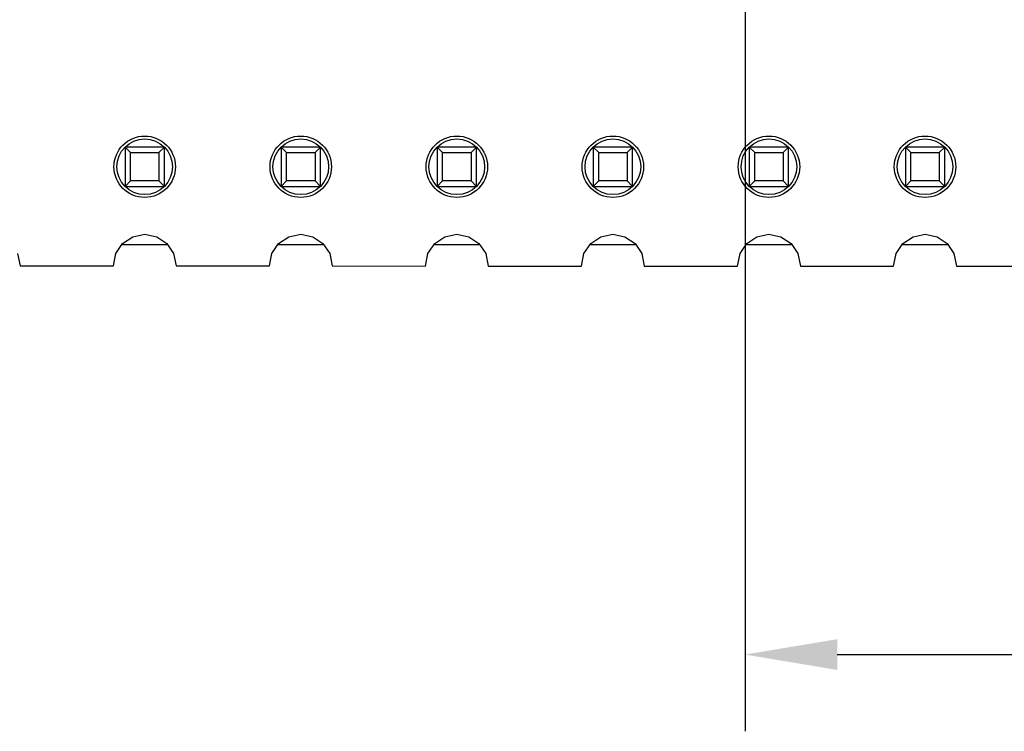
# Model space of a CAD drawing. Header units: millimetres. Extents: x 563 to 681, y 173 to 284.
# Tile 146 of 167: x 648 to 664, y 237 to 248. Entities that reach past the tile are written whole.
import ezdxf

# ---------------------------------------------------------------- set-up
doc = ezdxf.new("R2010")
doc.units = ezdxf.units.MM
doc.header["$LTSCALE"] = 30.734
doc.header["$PDMODE"] = 3
doc.header["$PDSIZE"] = 0.3125
doc.layers.get('0').update_dxf_attribs({"linetype": 'CONTINUOUS'})
doc.layers.get('Defpoints').update_dxf_attribs({"linetype": 'CONTINUOUS'})
doc.layers.add('dim', color=6, linetype='CONTINUOUS', lineweight=9)
doc.styles.add('Verdana', font='verdana.ttf', dxfattribs={"height": 2.5})
doc.dimstyles.new('aaaaaaaa 3.0', dxfattribs={"dimtxt": 2.5, "dimasz": 1.5, "dimexe": 1.25, "dimexo": 0.625, "dimtad": 1, "dimdec": 1, "dimzin": 9, "dimdsep": 46, "dimtxsty": 'Verdana', "dimcen": 0, "dimazin": 0, "dimtfac": 1, "dimtofl": 0, "dimtmove": 0, "dimatfit": 3, "dimfxl": 1, "dimlwd": 25, "dimlwe": 25, "dimarcsym": 0})

# ---------------------------------------------------------------- blocks, each defined once
blk = doc.blocks.new('*D27')
at = {"layer": 'Defpoints', "color": 0}
for p in [(660.256, 251.473), (681.455, 245.334), (681.455, 238.003)]:
    blk.add_point(p, dxfattribs=at)
at = {"layer": 'dim', "color": 0, "lineweight": 25}
for p, q in [((660.256, 250.848), (660.256, 236.753)), ((681.455, 244.709), (681.455, 236.753)), ((661.756, 238.003), (679.955, 238.003))]:
    blk.add_line(p, q, dxfattribs=at)
at = {"layer": 'dim', "color": 0}
for points in [[(661.756, 238.253), (661.756, 237.753), (660.256, 238.003)], [(679.955, 237.753), (679.955, 238.253), (681.455, 238.003)]]:
    blk.add_solid(points, dxfattribs=at)
at = {"layer": 'dim', "color": 0, "insert": (670.856, 239.904), "char_height": 2.5, "attachment_point": 5, "style": 'Verdana'}
blk.add_mtext('21.2', dxfattribs=at)

msp = doc.modelspace()

# ---------------------------------------------------------------- linework, layer by layer
at = {"linetype": 'Continuous'}
for p, q in [((650.805, 246.264), (650.165, 246.264)), ((650.254, 246.176), (650.165, 246.264)), ((650.165, 246.264), (650.165, 245.624)), ((650.254, 246.176), (650.717, 246.176)), ((650.254, 245.712), (650.254, 246.176)), ((650.805, 246.264), (650.717, 246.176)), ((650.717, 246.176), (650.717, 245.712)), ((650.805, 245.624), (650.805, 246.264)), ((653.345, 246.264), (652.705, 246.264)), ((652.794, 246.176), (652.705, 246.264)), ((652.705, 246.264), (652.705, 245.624)), ((652.794, 246.176), (653.257, 246.176)), ((652.794, 245.712), (652.794, 246.176)), ((653.345, 246.264), (653.257, 246.176)), ((653.257, 246.176), (653.257, 245.712)), ((653.345, 245.624), (653.345, 246.264)), ((655.885, 246.264), (655.245, 246.264)), ((655.334, 246.176), (655.245, 246.264)), ((655.245, 246.264), (655.245, 245.624)), ((655.334, 246.176), (655.797, 246.176)), ((655.334, 245.712), (655.334, 246.176)), ((655.885, 246.264), (655.797, 246.176)), ((655.797, 246.176), (655.797, 245.712)), ((655.885, 245.624), (655.885, 246.264)), ((658.425, 246.264), (657.785, 246.264)), ((657.874, 246.176), (657.785, 246.264)), ((657.785, 246.264), (657.785, 245.624)), ((657.874, 246.176), (658.337, 246.176)), ((657.874, 245.712), (657.874, 246.176)), ((658.425, 246.264), (658.337, 246.176)), ((658.337, 246.176), (658.337, 245.712)), ((658.425, 245.624), (658.425, 246.264)), ((660.965, 246.264), (660.325, 246.264)), ((660.414, 246.176), (660.325, 246.264)), ((660.325, 246.264), (660.325, 245.624)), ((660.414, 246.176), (660.877, 246.176)), ((660.414, 245.712), (660.414, 246.176)), ((660.965, 246.264), (660.877, 246.176)), ((660.877, 246.176), (660.877, 245.712)), ((660.965, 245.624), (660.965, 246.264)), ((663.505, 246.264), (662.865, 246.264)), ((662.954, 246.176), (662.865, 246.264)), ((662.865, 246.264), (662.865, 245.624)), ((662.954, 246.176), (663.417, 246.176)), ((662.954, 245.712), (662.954, 246.176)), ((663.505, 246.264), (663.417, 246.176)), ((663.417, 246.176), (663.417, 245.712)), ((663.505, 245.624), (663.505, 246.264)), ((650.254, 245.712), (650.165, 245.624)), ((650.717, 245.712), (650.254, 245.712)), ((650.805, 245.624), (650.717, 245.712)), ((652.794, 245.712), (652.705, 245.624)), ((653.257, 245.712), (652.794, 245.712)), ((653.345, 245.624), (653.257, 245.712)), ((655.334, 245.712), (655.245, 245.624)), ((655.797, 245.712), (655.334, 245.712)), ((655.885, 245.624), (655.797, 245.712)), ((657.874, 245.712), (657.785, 245.624)), ((658.337, 245.712), (657.874, 245.712)), ((658.425, 245.624), (658.337, 245.712)), ((660.414, 245.712), (660.325, 245.624)), ((660.877, 245.712), (660.414, 245.712)), ((660.965, 245.624), (660.877, 245.712)), ((662.954, 245.712), (662.865, 245.624)), ((663.417, 245.712), (662.954, 245.712)), ((663.505, 245.624), (663.417, 245.712)), ((650.165, 245.624), (650.805, 245.624)), ((652.705, 245.624), (653.345, 245.624)), ((655.245, 245.624), (655.885, 245.624)), ((657.785, 245.624), (658.425, 245.624)), ((660.325, 245.624), (660.965, 245.624)), ((662.865, 245.624), (663.505, 245.624)), ((650.125, 244.694), (650.29, 244.805)), ((650.29, 244.805), (650.485, 244.844)), ((650.485, 244.844), (650.681, 244.805)), ((650.681, 244.805), (650.846, 244.694)), ((652.665, 244.694), (652.83, 244.805)), ((652.83, 244.805), (653.025, 244.844)), ((653.025, 244.844), (653.221, 244.805)), ((653.221, 244.805), (653.386, 244.694)), ((655.205, 244.694), (655.37, 244.805)), ((655.37, 244.805), (655.565, 244.844)), ((655.565, 244.844), (655.761, 244.805)), ((655.761, 244.805), (655.926, 244.694)), ((657.745, 244.694), (657.91, 244.805)), ((657.91, 244.805), (658.105, 244.844)), ((658.105, 244.844), (658.301, 244.805)), ((658.301, 244.805), (658.466, 244.694)), ((660.285, 244.694), (660.45, 244.805)), ((660.45, 244.805), (660.645, 244.844)), ((660.645, 244.844), (660.841, 244.805)), ((660.841, 244.805), (661.006, 244.694)), ((662.825, 244.694), (662.99, 244.805)), ((662.99, 244.805), (663.185, 244.844)), ((663.185, 244.844), (663.381, 244.805)), ((663.381, 244.805), (663.546, 244.694)), ((650.014, 244.529), (650.125, 244.694)), ((650.846, 244.674), (650.125, 244.674)), ((650.846, 244.694), (650.956, 244.529)), ((652.554, 244.529), (652.665, 244.694)), ((653.386, 244.674), (652.665, 244.674)), ((653.386, 244.694), (653.496, 244.529)), ((655.094, 244.529), (655.205, 244.694)), ((655.926, 244.674), (655.205, 244.674)), ((655.926, 244.694), (656.036, 244.529)), ((657.634, 244.529), (657.745, 244.694)), ((658.466, 244.674), (657.745, 244.674)), ((658.466, 244.694), (658.576, 244.529)), ((660.174, 244.529), (660.285, 244.694)), ((661.006, 244.674), (660.285, 244.674)), ((661.006, 244.694), (661.116, 244.529)), ((662.714, 244.529), (662.825, 244.694)), ((663.546, 244.674), (662.825, 244.674)), ((663.546, 244.694), (663.656, 244.529)), ((648.416, 244.529), (648.456, 244.329)), ((649.975, 244.329), (650.014, 244.529)), ((650.956, 244.529), (650.996, 244.329)), ((652.515, 244.329), (652.554, 244.529)), ((653.496, 244.529), (653.536, 244.329)), ((655.055, 244.328), (655.094, 244.529)), ((656.036, 244.529), (656.076, 244.328)), ((657.595, 244.328), (657.634, 244.529)), ((658.576, 244.529), (658.616, 244.328)), ((660.134, 244.328), (660.174, 244.529)), ((661.116, 244.529), (661.157, 244.328)), ((662.674, 244.327), (662.714, 244.529)), ((663.656, 244.529), (663.697, 244.327)), ((648.456, 244.329), (649.975, 244.329)), ((650.996, 244.329), (652.515, 244.329)), ((653.536, 244.329), (655.055, 244.328)), ((656.076, 244.328), (657.595, 244.328)), ((658.616, 244.328), (660.134, 244.328)), ((661.157, 244.328), (662.674, 244.327)), ((663.697, 244.327), (680.455, 244.325))]:
    msp.add_line(p, q, dxfattribs=at)
for centre, radius in [((650.485, 245.944), 0.5), ((650.485, 245.944), 0.453), ((653.025, 245.944), 0.5), ((653.025, 245.944), 0.453), ((655.565, 245.944), 0.5), ((655.565, 245.944), 0.453), ((658.105, 245.944), 0.5), ((658.105, 245.944), 0.453), ((660.645, 245.944), 0.5), ((660.645, 245.944), 0.453), ((663.185, 245.944), 0.5), ((663.185, 245.944), 0.453)]:
    msp.add_circle(centre, radius, dxfattribs=at)

# ---------------------------------------------------------------- dimensions: what is measured, and where the dimension line sits
at = {"layer": 'dim'}
dim = msp.add_linear_dim(base=(681.455, 238.003), p1=(660.256, 251.473), p2=(681.455, 245.334), dimstyle='aaaaaaaa 3.0', dxfattribs=at)
dim.commit()
dim.dimension.update_dxf_attribs({"geometry": '*D27', "text_midpoint": (670.856, 238.003), "dimtype": 160})

doc.saveas('drawing.dxf')
